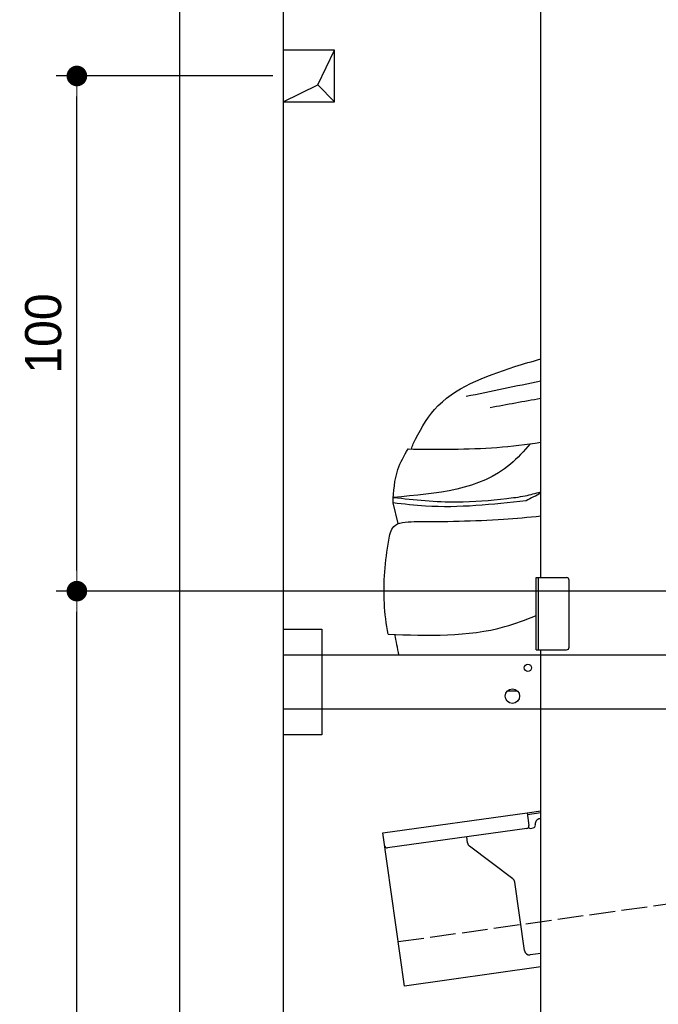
# Model space of a CAD drawing. Extents: x 13 to 6414, y -200 to 6251.
# Tile 2 of 6: x 13 to 1252, y 1438 to 3349. Entities that reach past the tile are written whole.
import ezdxf

# ---------------------------------------------------------------- set-up
doc = ezdxf.new("R2010")
doc.units = 0
doc.header["$LTSCALE"] = 10
doc.header["$MEASUREMENT"] = 0
doc.linetypes.add('GEN3', pattern=[6.25, 5, -1.25])
doc.layers.get('0').update_dxf_attribs({"linetype": 'CONTINUOUS'})
doc.layers.get('DEFPOINTS').update_dxf_attribs({"linetype": 'CONTINUOUS'})
for name, color, linetype in [('3', 6, 'GEN3'), ('BREAKTHROUGH', 1, 'CONTINUOUS'), ('CAR', 1, 'CONTINUOUS')]:
    doc.layers.add(name, color=color, linetype=linetype)
doc.layers.add('AM_0', color=7, linetype='CONTINUOUS', lineweight=30)
doc.layers.add('AM_5', color=3, linetype='CONTINUOUS', lineweight=15)
doc.dimstyles.new('KLAUS_DXF', dxfattribs={"dimscale": 20, "dimtxt": 3.5, "dimasz": 2, "dimexe": 2, "dimexo": 1, "dimgap": 1.5, "dimtad": 1, "dimlfac": 0.1, "dimdsep": 46, "dimtxsty": 'Standard', "dimblk": 'DOT', "dimcen": 2, "dimclrd": 256, "dimclre": 256, "dimclrt": 2, "dimadec": 0, "dimazin": 0, "dimtfac": 1, "dimtmove": 2, "dimatfit": 3, "dimfxl": 1, "dimtolj": 1, "dimarcsym": 0})

# ---------------------------------------------------------------- blocks, each defined once
blk = doc.blocks.new('_DOT')
at = {"color": 0, "linetype": 'ByBlock'}
blk.add_line((-0.5, 0), (-1, 0), dxfattribs=at)
at = {"color": 0, "linetype": 'ByBlock', "const_width": 0.5}
blk.add_lwpolyline([(-0.25, 0, 1), (0.25, 0, 1)], format="xyb", close=True, dxfattribs=at)
blk = doc.blocks.new('*D8')
at = {"layer": 'AM_5', "lineweight": -2, "transparency": 16777216}
for p, q in [((5804.1, 2240), (84.1, 2240)), ((124.1, 330), (124.1, 2200)), ((504.1, 290), (84.1, 290))]:
    blk.add_line(p, q, dxfattribs=at)
at = {"layer": 'DEFPOINTS', "color": 0, "transparency": 16777216}
for p in [(124.1, 2240), (5824.1, 2240), (524.1, 290)]:
    blk.add_point(p, dxfattribs=at)
at = {"layer": 'AM_5', "lineweight": -2, "transparency": 16777216, "xscale": 40, "yscale": 40, "zscale": 40}
for p, rotation in [((124.1, 2240), 90), ((124.1, 290), 270)]:
    blk.add_blockref('_DOT', p, dxfattribs=dict(at, rotation=rotation))
at = {"layer": 'AM_5', "color": 2, "transparency": 16777216, "insert": (59.1, 1265), "char_height": 70, "attachment_point": 5, "rotation": 90}
blk.add_mtext('\\A1;195', dxfattribs=at)
blk = doc.blocks.new('*D9')
at = {"layer": 'AM_5', "lineweight": -2, "transparency": 16777216}
for p, q in [((504.1, 3240), (84.1, 3240)), ((124.1, 2280), (124.1, 3200)), ((5804.1, 2240), (84.1, 2240))]:
    blk.add_line(p, q, dxfattribs=at)
at = {"layer": 'DEFPOINTS', "color": 0, "transparency": 16777216}
for p in [(124.1, 3240), (524.1, 3240), (5824.1, 2240)]:
    blk.add_point(p, dxfattribs=at)
at = {"layer": 'AM_5', "lineweight": -2, "transparency": 16777216, "xscale": 40, "yscale": 40, "zscale": 40}
for p, rotation in [((124.1, 3240), 90), ((124.1, 2240), 270)]:
    blk.add_blockref('_DOT', p, dxfattribs=dict(at, rotation=rotation))
at = {"layer": 'AM_5', "color": 2, "transparency": 16777216, "insert": (59.1, 2740), "char_height": 70, "attachment_point": 5, "rotation": 90}
blk.add_mtext('\\A1;100', dxfattribs=at)
blk = doc.blocks.new('Car 175  EG')
at = {"layer": 'CAR'}
blk.add_line((14293.1, 1626), (14283.2, 1666.2), dxfattribs=at)
for points in [[(14322, 1780.7), (14363.7, 1847.5), (14519.7, 1931.1)], [(14549.4, 1781.1), (14510.9, 1741.2), (14283.8, 1676.9)], [(14283.2, 1666.2), (14292.6, 1731.1), (14312.2, 1770.9)], [(14541.3, 1670.4), (14346.4, 1659.9), (14283.2, 1666.2)], [(14274.7, 1593.8), (14284.4, 1620.3), (14324.3, 1629.8)]]:
    blk.add_spline(points, degree=3, dxfattribs=at)
for points in [[(14519.7, 1931.1), (14536.4, 1936), (14553.1, 1941), (14569.8, 1945.8)], [(14569.8, 1902.6), (14521.6, 1892.4), (14473.4, 1882.5), (14425.2, 1872.5)], [(14569.8, 1868.8), (14537, 1862.8), (14504.1, 1856.9), (14471.3, 1850.9)], [(14319.1, 1770.8), (14320, 1774.1), (14321, 1777.4), (14322, 1780.7)], [(14569.8, 1685.1), (14560.5, 1680.2), (14550.9, 1675.3), (14541.3, 1670.4)], [(14294.5, 1371.1), (14291.8, 1384.2), (14289.3, 1397.5), (14286.9, 1410.8)]]:
    blk.add_open_spline(points, degree=3, dxfattribs=at)
for points, knots in [([(14312.2, 1770.9), (14369.8, 1770.2), (14456.1, 1769.2), (14541.5, 1779.8), (14569.8, 1783.9)], [0, 0, 0, 0, 172.627431, 258.22168, 258.22168, 258.22168, 258.22168]), ([(14283.8, 1676.9), (14325, 1672.4), (14398.2, 1664.4), (14483.6, 1672.4), (14538, 1678.8), (14559.7, 1684.8), (14569.8, 1687.8)], [0, 0, 0, 0, 123.844208, 220.331791, 256.506446, 287.90888, 287.90888, 287.90888, 287.90888]), ([(14324.3, 1629.8), (14382.2, 1629.9), (14464.2, 1631.1), (14545.8, 1638.4), (14569.8, 1640.9)], [42.669603, 42.669603, 42.669603, 42.669603, 216.24747, 288.585967, 288.585967, 288.585967, 288.585967]), ([(14273.4, 1411.2), (14269.9, 1431.2), (14262.5, 1491.9), (14267.7, 1552.9), (14274.7, 1593.8)], [179.360258, 179.360258, 179.360258, 179.360258, 240.782609, 365.744069, 365.744069, 365.744069, 365.744069]), ([(14273.4, 1411.2), (14350.7, 1408.5), (14449.9, 1405.1), (14540.8, 1439.3), (14560.8, 1447.7)], [0, 0, 0, 0, 227.165691, 291.904149, 291.904149, 291.904149, 291.904149]), ([(14504.9, 1301.1), (14507.4, 1301.1), (14513.8, 1301.3), (14520.1, 1301.5), (14524, 1301.6)], [189.572205, 189.572205, 189.572205, 189.572205, 196.953992, 208.709692, 208.709692, 208.709692, 208.709692])]:
    blk.add_open_spline(points, degree=3, knots=knots, dxfattribs=at)

msp = doc.modelspace()

# ---------------------------------------------------------------- linework, layer by layer
for p, q in [((324.09, 40), (324.09, 5940)), ((524.081, 5740), (524.081, 290)), ((1024.081, 2266.226), (1024.081, 3936.226)), ((1015.081, 2266.226), (1074.081, 2266.226)), ((1015.081, 2126.226), (1015.081, 2266.226)), ((1019.081, 2266.226), (1019.081, 2126.226)), ((1079.081, 2131.226), (1079.081, 2261.226)), ((524.081, 2166.226), (599.081, 2166.226)), ((599.081, 2166.226), (599.081, 1961.226)), ((1015.081, 2126.226), (1074.081, 2126.226)), ((1024.081, 296.226), (1024.081, 2126.226)), ((524.081, 2116.226), (1364.058, 2116.226)), ((1364.058, 2011.226), (524.081, 2011.226)), ((599.081, 1961.226), (524.081, 1961.226)), ((717.846, 1770.602), (997.597, 1809.919)), ((997.597, 1809.919), (1024.081, 1813.641)), ((997.597, 1809.919), (1001.076, 1785.162)), ((1024.081, 1809.601), (998.153, 1805.957)), ((996.821, 1779.515), (726.973, 1741.59)), ((1004.387, 1779.568), (1009.338, 1780.264)), ((1013.594, 1785.911), (1013.454, 1786.901)), ((759.598, 1473.522), (717.846, 1770.602)), ((882.114, 1751.419), (880.464, 1763.162)), ((969.738, 1681.723), (885.999, 1744.825)), ((992.252, 1542.573), (973.623, 1675.128)), ((1024.081, 1536.948), (1003.547, 1534.062)), ((1024.081, 1510.692), (759.598, 1473.522))]:
    msp.add_line(p, q)
for centre, radius in [((999.081, 2091.226), 7), ((969.081, 2036.226), 14)]:
    msp.add_circle(centre, radius)
for centre, radius, start, end in [((1074.081, 2261.226), 5, 0, 90), ((1074.081, 2131.226), 5, 270, 0), ((1023.357, 1788.293), 10, 98, 188), ((996.125, 1784.466), 5, 278, 8), ((1003.691, 1784.519), 5, 221.236717, 278), ((1008.642, 1785.215), 5, 278, 8), ((726.277, 1746.541), 5, 188, 278), ((892.017, 1752.811), 10, 188, 233), ((963.72, 1673.736), 10, 8, 53), ((1002.155, 1543.965), 10, 188, 278)]:
    msp.add_arc(centre, radius, start, end)
at = {"layer": '3'}
msp.add_line((747.49, 1559.675), (5754.898, 2263.42), dxfattribs=at)
at = {"layer": 'BREAKTHROUGH'}
for p, q in [((591.454, 3222.953), (624.081, 3290)), ((524.081, 3190), (591.454, 3222.953)), ((591.235, 3222.846), (624.081, 3190))]:
    msp.add_line(p, q, dxfattribs=at)
msp.add_lwpolyline([(624.081, 3290), (524.081, 3290), (524.081, 3190), (624.081, 3190)], close=True, dxfattribs=at)

# ---------------------------------------------------------------- block references
at = {"layer": 'AM_0'}
msp.add_blockref('Car 175  EG', (-13545.683, 745.11), dxfattribs=at)

# ---------------------------------------------------------------- dimensions: what is measured, and where the dimension line sits
at = {"layer": 'AM_5'}
for base, p1, p2, override, picture, middle in [((124.09, 3240), (5824.081, 2240), (524.081, 3240), {"dimpost": '', "dimtol": 0, "dimlim": 0, "dimtp": 0, "dimtm": 0, "dimtfac": 1, "dimtdec": 2, "dimtolj": 1, "dimtzin": 7}, '*D9', (59.09, 2740)), ((124.09, 2240), (524.081, 290), (5824.081, 2240), {"dimtol": 0, "dimlim": 0, "dimtp": 0, "dimtm": 0, "dimtfac": 1, "dimtdec": 2, "dimtolj": 1, "dimtzin": 7}, '*D8', (59.09, 1265))]:
    dim = msp.add_linear_dim(base=base, p1=p1, p2=p2, angle=90, dimstyle='KLAUS_DXF', override=override, dxfattribs=at)
    dim.commit()
    dim.dimension.update_dxf_attribs({"geometry": picture, "text_midpoint": middle})

doc.saveas('drawing.dxf')
